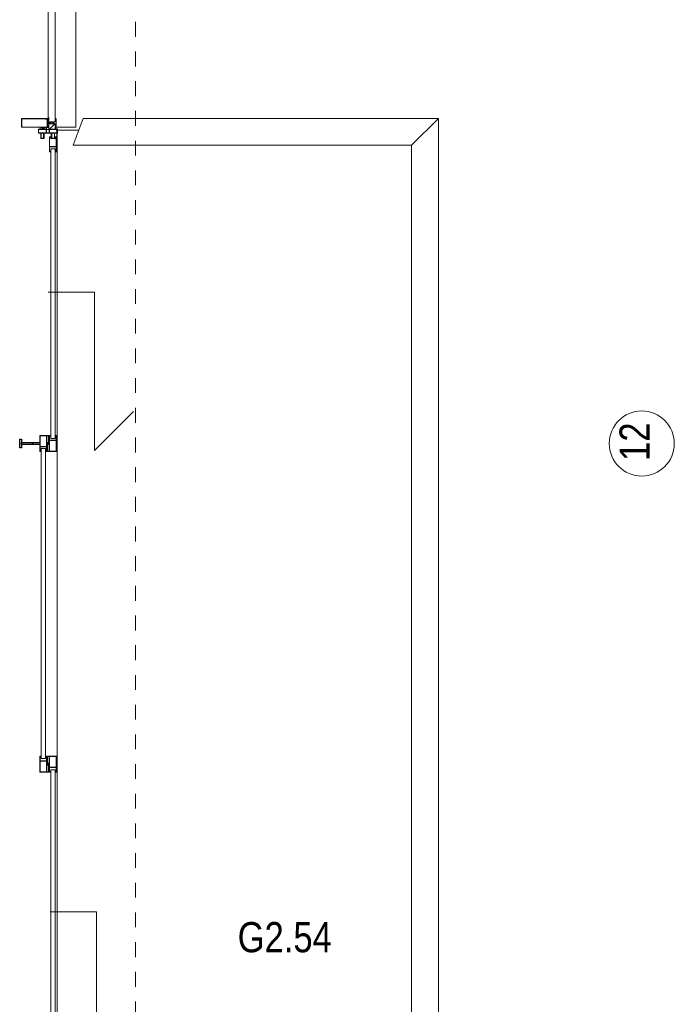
# Model space of a CAD drawing. Header units: millimetres. Extents: x -75976 to 232306, y 42824 to 140527.
# Tile 197 of 199: x 221132 to 224806, y 118232 to 123759. Entities that reach past the tile are written whole.
import ezdxf

# ---------------------------------------------------------------- set-up
doc = ezdxf.new("R2010")
doc.units = ezdxf.units.MM
doc.header["$LTSCALE"] = 400
doc.linetypes.add('STYLE_01', pattern=[0.416641, 0.208282, -0.208359])
doc.linetypes.add('STYLE_06', pattern=[1.041641, 0.625, -0.208282, 0.069427, -0.138931])
for name, color, linetype, lineweight in [('Buitenkozijnen', 140, 'Continuous', 15), ('Lijn-afbreek', 140, 'STYLE_06', 15), ('mat-staal', 5, 'Continuous', 25), ('None', 7, 'Continuous', 9), ('Ruimtenummers', 5, 'Continuous', 25)]:
    doc.layers.add(name, color=color, linetype=linetype, lineweight=lineweight)
doc.styles.add('Arial Narrow', font='ARIALN.TTF', dxfattribs={"height": 222.25})

# ---------------------------------------------------------------- blocks, each defined once
blk = doc.blocks.new('*U1060')
at = {"layer": 'None', "color": 8, "linetype": 'Continuous', "lineweight": 5}
for p, q in [((51556, 37025.2), (51591, 37015.2)), ((51591, 37025.2), (51556, 37015.2))]:
    blk.add_line(p, q, dxfattribs=at)
blk.add_lwpolyline([(51556, 37025.2), (51591, 37025.2), (51591, 37015.2), (51556, 37015.2)], close=True, dxfattribs=at)
blk = doc.blocks.new('*X1061')
at = {"layer": 'None', "lineweight": 5}
blk.add_line((51608.116585, 37015.2), (51637.416585, 37044.5), dxfattribs=at)
blk = doc.blocks.new('*U1062')
at = {"layer": 'None', "color": 8, "lineweight": 5}
for points in [[(-24.8, 32.4), (24.8, 32.4), (24.8, 10.2), (23.1, 10.2), (23.1, 30.8), (-23.1, 30.8), (-23.1, 11.2), (-24.8, 11.2)], [(-24.8, -111.4), (-24.8, 32.4), (-23.1, 32.4), (-23.1, -112.4), (23.1, -112.4), (23.1, 32.4), (24.8, 32.4), (24.8, -111.4), (24.4, -111.4), (23.3, -115.5), (23.3, -117), (23.7, -117), (23.7, -117.6), (21.7, -117.6), (21.7, -117), (22.5, -117), (22.5, -115.1), (22.5, -113.9), (21.3, -113.9), (18.7, -113.9), (17.5, -113.9), (17.5, -115.1), (17.5, -117), (18.3, -117), (18.3, -117.6), (15.7, -117.6), (15.7, -117), (16.7, -117), (16.7, -116), (15.6, -113.9), (5.3, -113.9), (5.3, -115.8), (3.9, -115.8), (3.9, -118.6), (4.3, -119), (3.9, -119.4), (3.9, -120), (4.3, -120.4), (3.9, -120.8), (3.9, -121.4), (4.3, -121.8), (3.9, -122.8), (3.9, -127.6), (2.2, -127.6), (2.2, -116.8), (2.2, -114.6), (0, -114.6), (-2.2, -114.6), (-2.2, -116.8), (-2.2, -127.6), (-3.9, -127.6), (-3.9, -122.8), (-4.3, -121.8), (-3.9, -121.4), (-3.9, -120.8), (-4.3, -120.4), (-3.9, -120), (-3.9, -119.4), (-4.3, -119), (-3.9, -118.6), (-3.9, -115.8), (-5.3, -115.8), (-5.3, -113.9), (-15.6, -113.9), (-16.7, -116), (-16.7, -117), (-15.7, -117), (-15.7, -117.6), (-18.3, -117.6), (-18.3, -117), (-17.5, -117), (-17.5, -115.1), (-17.5, -113.9), (-18.7, -113.9), (-21.3, -113.9), (-22.5, -113.9), (-22.5, -115.1), (-22.5, -117), (-21.7, -117), (-21.7, -117.6), (-23.7, -117.6), (-23.7, -117), (-23.3, -117), (-23.3, -115.5), (-24.4, -111.4)]]:
    blk.add_lwpolyline(points, close=True, dxfattribs=at)
at = {"layer": 'None', "color": 8, "lineweight": 5, "flags": 128}
for points in [[(-25, -119), (-25.9, -119.6), (-29.5, -121.8), (-25.3, -121.8), (-21.7, -121.8), (-19.8, -121.7), (-19.3, -119.9), (-19.2, -119.4), (-18.7, -119.7), (-14.4, -120.4), (-14.2, -120.4), (-14.2, -120.6), (-14.2, -120.8), (-14.4, -120.8), (-16.5, -120.8), (-16.5, -121.8), (-16, -121.8), (-14.7, -121.8), (-13.3, -121.8), (-13.2, -120.3), (-13.2, -118.9), (-14.7, -118.8), (-15.5, -118.7), (-16, -118.1), (-16, -117.8), (-16.3, -117.8), (-17.6, -117.8), (-18.1, -118), (-18.4, -118.1), (-18.4, -117.8), (-18.4, -116.8), (-18.4, -116.5), (-18.1, -116.5), (-17.9, -116.5), (-17.4, -116.5), (-17.8, -116.1), (-17.9, -116.1), (-18.4, -115.7), (-18.9, -115.7), (-21.1, -115.7), (-21.6, -115.7), (-22.1, -116.1), (-22.2, -116.1), (-22.6, -116.5), (-22, -116.5), (-21.9, -116.5), (-21.6, -116.5), (-21.6, -116.8), (-21.6, -117.8), (-21.6, -118.1), (-21.9, -118), (-22.4, -117.8), (-23.8, -117.8), (-24.1, -117.8), (-24.1, -117.5), (-24.1, -116.7), (-24.1, -116.5), (-23.9, -116.5), (-23.7, -116.5), (-23.7, -115.7), (-24.4, -112.1), (-24.5, -111.9), (-24.7, -111.9), (-25, -111.9), (-25, -112.2), (-25, -117.9)], [(-22.8, -119.4), (-23, -119.4), (-23.1, -119.5), (-24.1, -120.3), (-25.4, -120.4), (-25.7, -120.4), (-25.7, -120.7), (-25.7, -121), (-25.4, -121), (-22.1, -121), (-21.3, -121), (-20.9, -120.4), (-20.4, -119.4), (-21.5, -119.4)], [(-20.5, -118.5), (-20.6, -118), (-21, -116.6), (-21.1, -116.2), (-20.7, -116.2), (-19.3, -116.2), (-18.9, -116.2), (-19, -116.6), (-19.4, -118), (-19.5, -118.5), (-20, -118.5)], [(25, -119), (25.9, -119.6), (29.5, -121.8), (25.3, -121.8), (21.7, -121.8), (19.8, -121.7), (19.3, -119.9), (19.2, -119.4), (18.7, -119.7), (14.4, -120.4), (14.2, -120.4), (14.2, -120.6), (14.2, -120.8), (14.4, -120.8), (16.5, -120.8), (16.5, -121.8), (16, -121.8), (14.7, -121.8), (13.3, -121.8), (13.2, -120.3), (13.2, -118.9), (14.7, -118.8), (15.5, -118.7), (16, -118.1), (16, -117.8), (16.3, -117.8), (17.6, -117.8), (18.1, -118), (18.4, -118.1), (18.4, -117.8), (18.4, -116.8), (18.4, -116.5), (18.1, -116.5), (17.9, -116.5), (17.4, -116.5), (17.8, -116.1), (17.9, -116.1), (18.4, -115.7), (18.9, -115.7), (21.1, -115.7), (21.6, -115.7), (22.1, -116.1), (22.2, -116.1), (22.6, -116.5), (22, -116.5), (21.9, -116.5), (21.6, -116.5), (21.6, -116.8), (21.6, -117.8), (21.6, -118.1), (21.9, -118), (22.4, -117.8), (23.8, -117.8), (24.1, -117.8), (24.1, -117.5), (24.1, -116.7), (24.1, -116.5), (23.9, -116.5), (23.7, -116.5), (23.7, -115.7), (24.4, -112.1), (24.5, -111.9), (24.7, -111.9), (25, -111.9), (25, -112.2), (25, -117.9)], [(20.5, -118.5), (20.6, -118), (21, -116.6), (21.1, -116.2), (20.7, -116.2), (19.3, -116.2), (18.9, -116.2), (19, -116.6), (19.4, -118), (19.5, -118.5), (20, -118.5)], [(22.8, -119.4), (23, -119.4), (23.1, -119.5), (24.1, -120.3), (25.4, -120.4), (25.7, -120.4), (25.7, -120.7), (25.7, -121), (25.4, -121), (22.1, -121), (21.3, -121), (20.9, -120.4), (20.4, -119.4), (21.5, -119.4)]]:
    blk.add_lwpolyline(points, close=True, dxfattribs=at)
blk = doc.blocks.new('*U1063')
at = {"layer": 'None', "color": 8, "lineweight": 5, "flags": 128}
for points in [[(-5, -131.3), (-5.5, -131.3), (-5.5, -131.8), (-5.5, -149.5), (-5.5, -150), (-5, -150), (-4, -150), (-3.5, -150), (-3.5, -149.5), (-3.5, -149), (-4, -149), (-4.5, -149), (-4.5, -145.8), (-4.5, -145.3), (-4, -145.3), (-2.7, -145.3), (-2.3, -145.3), (-2, -144.9), (-0.8, -143.5), (0, -142.6), (0.8, -143.5), (2, -144.9), (2.2, -145.3), (2.7, -145.3), (4, -145.3), (4.5, -145.3), (4.5, -145.8), (4.5, -149), (4, -149), (3.5, -149), (3.5, -149.5), (3.5, -150), (4, -150), (5, -150), (5.5, -150), (5.5, -149.5), (5.5, -131.8), (5.5, -131.3), (5, -131.3), (4.7, -131.3), (4.7, -132), (4.7, -132.3), (4.4, -132.3), (4.1, -132.3), (3.3, -132.3), (3.3, -131.5), (3.3, -127.6), (3.3, -126.8), (4.1, -126.8), (4.4, -126.8), (4.7, -126.8), (4.7, -127.1), (4.7, -127.8), (5, -127.8), (5.5, -127.8), (5.5, -127.3), (5.5, -114.6), (5.5, -114.4), (5.3, -114.3), (5, -114.3), (4.9, -114.5), (4.1, -116.2), (4.1, -116.3), (4.2, -116.4), (4.4, -116.7), (4.5, -116.8), (4.5, -116.9), (4.5, -117.1), (4.5, -117.2), (4.4, -117.3), (4.2, -117.6), (4, -117.7), (4.2, -117.8), (4.4, -118.1), (4.5, -118.2), (4.5, -118.3), (4.5, -118.5), (4.5, -118.6), (4.4, -118.7), (4.2, -119), (4, -119.1), (4.2, -119.2), (4.4, -119.5), (4.5, -119.6), (4.5, -119.7), (4.5, -120.2), (4.5, -120.3), (4.5, -120.3), (4.2, -121.1), (4.2, -125.5), (4.2, -125.8), (3.9, -125.8), (-3.9, -125.8), (-4.2, -125.8), (-4.2, -125.5), (-4.2, -121.1), (-4.5, -120.3), (-4.5, -120.3), (-4.5, -120.2), (-4.5, -119.7), (-4.5, -119.6), (-4.4, -119.5), (-4.2, -119.2), (-4, -119.1), (-4.2, -119), (-4.4, -118.7), (-4.5, -118.6), (-4.5, -118.5), (-4.5, -118.3), (-4.5, -118.2), (-4.4, -118.1), (-4.2, -117.8), (-4, -117.7), (-4.2, -117.6), (-4.4, -117.3), (-4.5, -117.2), (-4.5, -117.1), (-4.5, -116.9), (-4.5, -116.8), (-4.4, -116.7), (-4.2, -116.4), (-4.1, -116.3), (-4.1, -116.2), (-4.9, -114.5), (-5, -114.3), (-5.3, -114.3), (-5.5, -114.4), (-5.5, -114.6), (-5.5, -127.3), (-5.5, -127.8), (-5, -127.8), (-4.7, -127.8), (-4.7, -127.1), (-4.7, -126.8), (-4.4, -126.8), (-4.1, -126.8), (-3.3, -126.8), (-3.3, -127.6), (-3.3, -131.5), (-3.3, -132.3), (-4.1, -132.3), (-4.4, -132.3), (-4.7, -132.3), (-4.7, -132), (-4.7, -131.3)], [(-4.5, -138.2), (-4, -138.2), (-2.7, -138.2), (-2.5, -138.2), (-2.5, -138), (-2.5, -137.4), (-2.5, -137.2), (-2.7, -137.2), (-4, -137.2), (-4.5, -137.2), (-4.5, -136.7), (-4.5, -133.8), (-4.5, -133.3), (-4, -133.3), (4, -133.3), (4.5, -133.3), (4.5, -133.8), (4.5, -136.7), (4.5, -137.2), (4, -137.2), (2.7, -137.2), (2.5, -137.2), (2.5, -137.4), (2.5, -138), (2.5, -138.2), (2.7, -138.2), (4, -138.2), (4.5, -138.2), (4.5, -138.7), (4.5, -143.8), (4.5, -144.3), (4, -144.3), (2.9, -144.3), (2.7, -144.3), (2.6, -144.1), (1.5, -142.9), (0, -141.1), (-1.5, -142.9), (-2.6, -144.1), (-2.7, -144.3), (-2.9, -144.3), (-4, -144.3), (-4.5, -144.3), (-4.5, -143.8), (-4.5, -138.7)], [(-2.3, -126.8), (-2.3, -127.3), (-2.3, -132.1), (-2.3, -132.3), (-2.1, -132.3), (2.1, -132.3), (2.3, -132.3), (2.3, -132.1), (2.3, -127.3), (2.3, -126.8), (1.8, -126.8), (-1.8, -126.8)]]:
    blk.add_lwpolyline(points, close=True, dxfattribs=at)
blk = doc.blocks.new('*U1064')
at = {"layer": 'None', "color": 7, "lineweight": 15}
for p, q in [((-24.8, -110.4), (-24.8, -110.4)), ((-24, -110), (-24, -110)), ((-23.2, -110.4), (-23.2, -110.4)), ((-22.4, -110), (-22.4, -110)), ((-21.6, -103.9), (-21.6, -103.9)), ((-21.6, -104.7), (-21.6, -104.7)), ((-21.6, -105.5), (-21.6, -105.5)), ((-21.6, -106.3), (-21.6, -106.3)), ((-21.6, -107.1), (-21.6, -107.1)), ((-21.6, -107.9), (-21.6, -107.9)), ((-21.6, -108.8), (-21.6, -108.8)), ((-21.6, -109.6), (-21.6, -109.6)), ((-21.6, -110.4), (-21.6, -110.4)), ((-20.7, -103.5), (-20.7, -103.5)), ((-20.7, -105.9), (-20.7, -105.9)), ((-20.7, -106.7), (-20.7, -106.7)), ((-20.7, -107.5), (-20.7, -107.5)), ((-20.7, -108.4), (-20.7, -108.4)), ((-20.7, -109.2), (-20.7, -109.2)), ((-20.7, -110), (-20.7, -110)), ((-19.9, -103.1), (-19.9, -103.1)), ((-19.9, -107.1), (-19.9, -107.1)), ((-19.9, -107.9), (-19.9, -107.9)), ((-19.9, -108.8), (-19.9, -108.8)), ((-19.9, -109.6), (-19.9, -109.6)), ((-19.9, -110.4), (-19.9, -110.4)), ((-19.1, -103.5), (-19.1, -103.5)), ((-19.1, -104.3), (-19.1, -104.3)), ((-19.1, -105.9), (-19.1, -105.9)), ((-19.1, -106.7), (-19.1, -106.7)), ((-19.1, -107.5), (-19.1, -107.5)), ((-19.1, -108.4), (-19.1, -108.4)), ((-19.1, -109.2), (-19.1, -109.2)), ((-19.1, -110), (-19.1, -110)), ((-18.3, -104.7), (-18.3, -104.7)), ((-18.3, -105.5), (-18.3, -105.5)), ((-18.3, -106.3), (-18.3, -106.3)), ((-18.3, -110.4), (-18.3, -110.4)), ((-17.5, -110), (-17.5, -110)), ((-16.7, -110.4), (-16.7, -110.4)), ((-25.6, -119.7), (-25.6, -119.7)), ((-25.6, -121.4), (-25.6, -121.4)), ((-24.8, -111.2), (-24.8, -111.2)), ((-24.8, -112), (-24.8, -112)), ((-24.8, -112.8), (-24.8, -112.8)), ((-24.8, -113.6), (-24.8, -113.6)), ((-24.8, -114.4), (-24.8, -114.4)), ((-24.8, -115.3), (-24.8, -115.3)), ((-24.8, -116.1), (-24.8, -116.1)), ((-24.8, -116.9), (-24.8, -116.9)), ((-24.8, -117.7), (-24.8, -117.7)), ((-24.8, -118.5), (-24.8, -118.5)), ((-24.8, -119.3), (-24.8, -119.3)), ((-24.8, -120.1), (-24.8, -120.1)), ((-24.8, -121.8), (-24.8, -121.8)), ((-24, -110.8), (-24, -110.8)), ((-24, -111.6), (-24, -111.6)), ((-24, -112.4), (-24, -112.4)), ((-24, -113.2), (-24, -113.2)), ((-24, -114), (-24, -114)), ((-24, -114.9), (-24, -114.9)), ((-24, -115.7), (-24, -115.7)), ((-24, -116.5), (-24, -116.5)), ((-24, -117.3), (-24, -117.3)), ((-24, -118.1), (-24, -118.1)), ((-24, -118.9), (-24, -118.9)), ((-24, -119.7), (-24, -119.7)), ((-24, -121.4), (-24, -121.4)), ((-23.2, -111.2), (-23.2, -111.2)), ((-23.2, -112), (-23.2, -112)), ((-23.2, -112.8), (-23.2, -112.8)), ((-23.2, -113.6), (-23.2, -113.6)), ((-23.2, -114.4), (-23.2, -114.4)), ((-23.2, -115.3), (-23.2, -115.3)), ((-23.2, -116.1), (-23.2, -116.1)), ((-23.2, -116.9), (-23.2, -116.9)), ((-23.2, -117.7), (-23.2, -117.7)), ((-23.2, -118.5), (-23.2, -118.5)), ((-23.2, -121.8), (-23.2, -121.8)), ((-22.4, -110.8), (-22.4, -110.8)), ((-22.4, -111.6), (-22.4, -111.6)), ((-22.4, -117.3), (-22.4, -117.3)), ((-22.4, -118.1), (-22.4, -118.1)), ((-22.4, -121.4), (-22.4, -121.4)), ((-21.6, -111.2), (-21.6, -111.2)), ((-21.6, -112), (-21.6, -112)), ((-21.6, -116.9), (-21.6, -116.9)), ((-21.6, -117.7), (-21.6, -117.7)), ((-21.6, -118.5), (-21.6, -118.5)), ((-21.6, -121.8), (-21.6, -121.8)), ((-20.7, -110.8), (-20.7, -110.8)), ((-20.7, -111.6), (-20.7, -111.6)), ((-20.7, -112.4), (-20.7, -112.4)), ((-20.7, -113.2), (-20.7, -113.2)), ((-20.7, -114), (-20.7, -114)), ((-20.7, -114.9), (-20.7, -114.9)), ((-20.7, -115.7), (-20.7, -115.7)), ((-20.7, -116.5), (-20.7, -116.5)), ((-20.7, -117.3), (-20.7, -117.3)), ((-20.7, -118.1), (-20.7, -118.1)), ((-20.7, -121.4), (-20.7, -121.4)), ((-19.9, -111.2), (-19.9, -111.2)), ((-19.9, -112), (-19.9, -112)), ((-19.9, -112.8), (-19.9, -112.8)), ((-19.9, -113.6), (-19.9, -113.6)), ((-19.9, -114.4), (-19.9, -114.4)), ((-19.9, -115.3), (-19.9, -115.3)), ((-19.9, -116.1), (-19.9, -116.1)), ((-19.9, -116.9), (-19.9, -116.9)), ((-19.9, -117.7), (-19.9, -117.7)), ((-19.9, -118.5), (-19.9, -118.5)), ((-19.9, -119.3), (-19.9, -119.3)), ((-19.9, -120.1), (-19.9, -120.1)), ((-19.9, -120.9), (-19.9, -120.9)), ((-19.1, -110.8), (-19.1, -110.8)), ((-19.1, -111.6), (-19.1, -111.6)), ((-19.1, -117.3), (-19.1, -117.3)), ((-19.1, -118.1), (-19.1, -118.1)), ((-19.1, -118.9), (-19.1, -118.9)), ((-18.3, -111.2), (-18.3, -111.2)), ((-18.3, -112), (-18.3, -112)), ((-18.3, -116.9), (-18.3, -116.9)), ((-18.3, -117.7), (-18.3, -117.7)), ((-18.3, -118.5), (-18.3, -118.5)), ((-18.3, -119.3), (-18.3, -119.3)), ((-17.5, -110.8), (-17.5, -110.8)), ((-17.5, -111.6), (-17.5, -111.6)), ((-17.5, -112.4), (-17.5, -112.4)), ((-17.5, -113.2), (-17.5, -113.2)), ((-17.5, -114), (-17.5, -114)), ((-17.5, -114.9), (-17.5, -114.9)), ((-17.5, -115.7), (-17.5, -115.7)), ((-17.5, -116.5), (-17.5, -116.5)), ((-17.5, -117.3), (-17.5, -117.3)), ((-17.5, -118.1), (-17.5, -118.1)), ((-17.5, -118.9), (-17.5, -118.9)), ((-17.5, -119.7), (-17.5, -119.7)), ((-16.7, -111.2), (-16.7, -111.2)), ((-16.7, -112), (-16.7, -112)), ((-16.7, -112.8), (-16.7, -112.8)), ((-16.7, -113.6), (-16.7, -113.6)), ((-16.7, -114.4), (-16.7, -114.4)), ((-16.7, -115.3), (-16.7, -115.3)), ((-16.7, -116.1), (-16.7, -116.1)), ((-16.7, -116.9), (-16.7, -116.9)), ((-16.7, -117.7), (-16.7, -117.7)), ((-16.7, -118.5), (-16.7, -118.5)), ((-16.7, -119.3), (-16.7, -119.3)), ((-16.7, -120.1), (-16.7, -120.1)), ((-15.9, -118.1), (-15.9, -118.1)), ((-15.9, -118.9), (-15.9, -118.9)), ((-15.9, -119.7), (-15.9, -119.7)), ((-15.9, -121.4), (-15.9, -121.4)), ((-15.1, -119.3), (-15.1, -119.3)), ((-15.1, -120.1), (-15.1, -120.1)), ((-15.1, -120.9), (-15.1, -120.9)), ((-15.1, -121.8), (-15.1, -121.8)), ((-14.2, -118.9), (-14.2, -118.9)), ((-14.2, -119.7), (-14.2, -119.7)), ((-14.2, -120.5), (-14.2, -120.5)), ((-14.2, -121.4), (-14.2, -121.4)), ((-13.4, -120.1), (-13.4, -120.1)), ((-13.4, -120.9), (-13.4, -120.9))]:
    blk.add_line(p, q, dxfattribs=at)
at = {"layer": 'None', "color": 7}
blk.add_blockref('*U1063', (0, 0), dxfattribs=at)
blk = doc.blocks.new('*U1065')
at = {"layer": 'None', "color": 8, "lineweight": 5}
for points in [[(-13.5, -159.8), (-13.5, -158.9), (-14.5, -158.1), (-14.7, -157.9), (-14.9, -158.1), (-14.9, -158.1), (-15.4, -158.5), (-15.6, -158.7), (-15.8, -158.5), (-15.8, -158.5), (-16.3, -158.1), (-16.5, -157.9), (-16.7, -158.1), (-16.7, -158.1), (-17.2, -158.5), (-17.4, -158.7), (-17.6, -158.5), (-17.6, -158.5), (-18.1, -158.1), (-18.3, -157.9), (-18.5, -158.1), (-18.5, -158.1), (-19, -158.5), (-19.2, -158.7), (-19.4, -158.5), (-19.4, -158.5), (-19.9, -158.1), (-20.1, -157.9), (-20.3, -158.1), (-20.3, -158.1), (-20.8, -158.5), (-21, -158.7), (-21.2, -158.5), (-21.2, -158.5), (-21.7, -158.1), (-21.9, -157.9), (-22.1, -158.1), (-22.1, -158.1), (-22.4, -158.3), (-23.2, -158.3), (-23.5, -158.1), (-23.7, -157.9), (-23.9, -158.1), (-23.9, -158.1), (-24.2, -158.3), (-24.5, -158.3), (-24.7, -158.3), (-24.8, -158.2), (-24.8, -158.2), (-24.9, -157.9), (-25.1, -157.7), (-25.3, -157.7), (-25.5, -157.8), (-25.5, -158), (-25.5, -158), (-25.5, -161.4), (-25.5, -161.7), (-25.2, -161.7), (-25.2, -161.7), (-24.3, -161.7), (-24, -161.7), (-24, -161.4), (-24, -161.4), (-24, -159.7), (-24, -159.6), (-24.1, -159.5), (-24.1, -159.5), (-24.3, -159.3), (-24, -159.2), (-23.8, -159.1), (-23.8, -159.4), (-23.8, -159.4), (-23.7, -159.4), (-23.6, -159.3), (-23.6, -159.3), (-22.8, -159.3), (-22.5, -159.3), (-22.5, -159.6), (-22.5, -159.6), (-22.5, -160.3), (-22.5, -160.6), (-22.2, -160.6), (-22.2, -160.6), (-22, -160.6), (-21.9, -160.6), (-21.8, -160.5), (-21.8, -160.5), (-20.5, -159.8), (-13.5, -159.8)], [(-6, -157.7), (-6.2, -160.2), (-8.7, -160.2), (-8.7, -160.2), (-20.4, -160.2), (-21.6, -160.9), (-22.9, -160.9), (-22.9, -159.7), (-23.8, -159.7), (-23.8, -161.8), (23.8, -161.8), (23.8, -159.7), (22.9, -159.7), (22.9, -160.9), (21.6, -160.9), (20.4, -160.2), (8.7, -160.2), (6.2, -160.2), (6, -157.7), (6, -157.7), (5.3, -150.2), (2.5, -150.2), (2.5, -148.2), (-2.5, -148.2), (-2.5, -150.2), (-5.3, -150.2), (-6, -157.7)], [(13.5, -159.8), (13.5, -158.9), (14.5, -158.1), (14.7, -157.9), (14.9, -158.1), (14.9, -158.1), (15.4, -158.5), (15.6, -158.7), (15.8, -158.5), (15.8, -158.5), (16.3, -158.1), (16.5, -157.9), (16.7, -158.1), (16.7, -158.1), (17.2, -158.5), (17.4, -158.7), (17.6, -158.5), (17.6, -158.5), (18.1, -158.1), (18.3, -157.9), (18.5, -158.1), (18.5, -158.1), (19, -158.5), (19.2, -158.7), (19.4, -158.5), (19.4, -158.5), (19.9, -158.1), (20.1, -157.9), (20.3, -158.1), (20.3, -158.1), (20.8, -158.5), (21, -158.7), (21.2, -158.5), (21.2, -158.5), (21.7, -158.1), (21.9, -157.9), (22.1, -158.1), (22.1, -158.1), (22.4, -158.3), (23.2, -158.3), (23.5, -158.1), (23.7, -157.9), (23.9, -158.1), (23.9, -158.1), (24.2, -158.3), (24.5, -158.3), (24.7, -158.3), (24.8, -158.2), (24.8, -158.2), (24.9, -157.9), (25.1, -157.7), (25.3, -157.7), (25.5, -157.8), (25.5, -158), (25.5, -158), (25.5, -161.4), (25.5, -161.7), (25.2, -161.7), (25.2, -161.7), (24.3, -161.7), (24, -161.7), (24, -161.4), (24, -161.4), (24, -159.7), (24, -159.6), (24.1, -159.5), (24.1, -159.5), (24.3, -159.3), (24, -159.2), (23.8, -159.1), (23.8, -159.4), (23.8, -159.4), (23.7, -159.4), (23.6, -159.3), (23.6, -159.3), (22.8, -159.3), (22.5, -159.3), (22.5, -159.6), (22.5, -159.6), (22.5, -160.3), (22.5, -160.6), (22.2, -160.6), (22.2, -160.6), (22, -160.6), (21.9, -160.6), (21.8, -160.5), (21.8, -160.5), (20.5, -159.8), (13.5, -159.8)]]:
    blk.add_lwpolyline(points, close=True, dxfattribs=at)
blk = doc.blocks.new('verticale stijl')
at = {"layer": 'None', "color": 7}
for name in ['*U1062', '*U1064', '*U1065']:
    blk.add_blockref(name, (0, 0), dxfattribs=at)
blk = doc.blocks.new('*U1067')
at = {"layer": 'None', "color": 43, "linetype": 'Continuous', "lineweight": 9}
blk.add_lwpolyline([(51562.1, 35295), (51593.7, 35295), (51593.7, 35205), (51589.3, 35205), (51589.3, 35206.5), (51592.2, 35206.5), (51592.2, 35232), (51555.2, 35232), (51555.2, 35206.5), (51557.2, 35206.5), (51557.2, 35205), (51553.7, 35205), (51553.7, 35295), (51563.5, 35295), (51563.5, 35293.5), (51562, 35293.5), (51560.5, 35293.5), (51555.2, 35293.5), (51555.2, 35233.5), (51592.2, 35233.5), (51592.2, 35293.5), (51587, 35293.5), (51585.5, 35293.5), (51562.1, 35293.5)], close=True, dxfattribs=at)
blk = doc.blocks.new('*U1068')
at = {"layer": 'None', "color": 43, "linetype": 'Continuous', "lineweight": 9}
blk.add_lwpolyline([(51562.1, 33405), (51593.7, 33405), (51593.7, 33495), (51589.3, 33495), (51589.3, 33493.5), (51592.2, 33493.5), (51592.2, 33468), (51555.2, 33468), (51555.2, 33493.5), (51557.2, 33493.5), (51557.2, 33495), (51553.7, 33495), (51553.7, 33405), (51563.5, 33405), (51563.5, 33406.5), (51562, 33406.5), (51560.5, 33406.5), (51555.2, 33406.5), (51555.2, 33466.5), (51592.2, 33466.5), (51592.2, 33406.5), (51587, 33406.5), (51585.5, 33406.5), (51562.1, 33406.5)], close=True, dxfattribs=at)
blk = doc.blocks.new('*U1073')
at = {"layer": 'Lijn-afbreek', "color": 43, "linetype": 'Continuous', "lineweight": 9}
blk.add_lwpolyline([(51605.3, 37044.5), (51640.3, 37044.5), (51640.3, 37015.2), (51605.3, 37015.2)], close=True, dxfattribs=at)
at = {"layer": 'None', "color": 8, "linetype": 'Continuous', "lineweight": 5}
for p in [(51651, 36993.2), (51651, 36961.8)]:
    blk.add_line(p, (51651, 28108.3), dxfattribs=at)
at = {"layer": 'None', "color": 43, "linetype": 'Continuous', "lineweight": 9}
for points in [[(51652.3, 36992.2), (51637, 36992.2), (51637, 36993.2), (51651.3, 36993.2), (51651.3, 37015.2), (51640.3, 37015.2), (51640.3, 37039.5), (51641.3, 37039.5), (51641.3, 37016.2), (51652.3, 37016.2)], [(51546, 36993.2), (51591, 36993.2), (51591, 37015.2), (51546, 37015.2)], [(51620, 36963.2), (51620, 36993.2), (51577, 36993.2), (51577, 36963.2), (51578.5, 36963.2), (51578.5, 36991.7), (51618.5, 36991.7), (51618.5, 36963.2)], [(51591, 36995.2), (51606, 36995.2), (51606, 37013.2), (51591, 37013.2)], [(51651, 36993.2), (51651, 37015.2), (51606, 37015.2), (51606, 36993.2)], [(51617.5, 36971.2), (51617.5, 36962.2), (51617.5, 36960.7), (51616, 36960.7), (51616, 36969.7), (51609.2, 36969.7), (51609.2, 36916.7), (51646.2, 36916.7), (51646.2, 36969.7), (51639.5, 36969.7), (51639.5, 36960.7), (51638, 36960.7), (51638, 36962.2), (51638, 36971.2), (51647.7, 36971.2), (51647.7, 36888.2), (51644.3, 36888.2), (51644.3, 36889.7), (51646.2, 36889.7), (51646.2, 36915.2), (51609.2, 36915.2), (51609.2, 36889.7), (51612.1, 36889.7), (51612.1, 36888.2), (51607.7, 36888.2), (51607.7, 36971.2)], [(51553.7, 35293.5), (51602.2, 35293.5), (51602.2, 35245), (51603.7, 35245), (51603.7, 35295), (51553.7, 35295)], [(51639.4, 35205), (51607.7, 35205), (51607.7, 35295), (51612.1, 35295), (51612.1, 35293.5), (51609.2, 35293.5), (51609.2, 35268), (51646.2, 35268), (51646.2, 35293.5), (51644.3, 35293.5), (51644.3, 35295), (51647.7, 35295), (51647.7, 35205), (51638, 35205), (51638, 35206.5), (51646.2, 35206.5), (51646.2, 35266.5), (51609.2, 35266.5), (51609.2, 35206.5), (51639.4, 35206.5)], [(51647.7, 35206.5), (51599.2, 35206.5), (51599.2, 35255), (51597.7, 35255), (51597.7, 35205), (51647.7, 35205)], [(51553.7, 33406.5), (51602.2, 33406.5), (51602.2, 33455), (51603.7, 33455), (51603.7, 33405), (51553.7, 33405)], [(51647.7, 33493.5), (51599.2, 33493.5), (51599.2, 33445), (51597.7, 33445), (51597.7, 33495), (51647.7, 33495)], [(51639.4, 33495), (51607.7, 33495), (51607.7, 33405), (51612.1, 33405), (51612.1, 33406.5), (51609.2, 33406.5), (51609.2, 33432), (51646.2, 33432), (51646.2, 33406.5), (51644.3, 33406.5), (51644.3, 33405), (51647.7, 33405), (51647.7, 33495), (51638, 33495), (51638, 33493.5), (51646.2, 33493.5), (51646.2, 33433.5), (51609.2, 33433.5), (51609.2, 33493.5), (51639.4, 33493.5)]]:
    blk.add_lwpolyline(points, close=True, dxfattribs=at)
at = {"layer": 'None', "color": 43, "linetype": 'Continuous', "lineweight": 9, "flags": 128}
for points in [[(51546, 36993.2), (51546, 37015.2), (51591, 37015.2), (51591, 36993.2), (51577, 36993.2), (51577, 36963.2), (51560, 36963.2), (51560, 36963.3), (51560, 36993.2), (51547.5, 36993.2)], [(51589.5, 36994.7), (51589.5, 37013.7), (51547.5, 37013.7), (51547.5, 36994.7)], [(51575.5, 36993.2), (51561.5, 36993.2), (51561.5, 36964.7), (51575.5, 36964.7)], [(51651, 37015.2), (51651, 36993.2), (51651, 36963.2), (51649.5, 36963.2), (51649.5, 36993.2), (51637, 36993.2), (51637, 36963.2), (51620, 36963.2), (51620, 36993.2), (51606, 36993.2), (51606, 37015.2)], [(51607.5, 37013.7), (51607.5, 36994.7), (51649.5, 36994.7), (51649.5, 37013.7)], [(51621.5, 36964.7), (51635.5, 36964.7), (51635.5, 36993.2), (51621.5, 36993.2)]]:
    blk.add_lwpolyline(points, close=True, dxfattribs=at)
at = {"layer": 'None', "lineweight": 9}
for points in [[(51640.2, 36905.2), (51640.2, 35278), (51615.2, 35278), (51615.2, 36905.2)], [(51586.2, 35222), (51586.2, 33480.8), (51561.2, 33480.8), (51561.2, 35222)], [(51640.2, 33418), (51640.2, 31678), (51615.2, 31678), (51615.2, 33418)]]:
    blk.add_lwpolyline(points, close=True, dxfattribs=at)
at = {"layer": 'Lijn-afbreek', "color": 43}
blk.add_blockref('*X1061', (0, 0), dxfattribs=at)
at = {"layer": 'None', "color": 7, "xscale": -1, "rotation": 90}
blk.add_blockref('verticale stijl', (51483.5, 37050), dxfattribs=at)
at = {"layer": 'None', "color": 7}
for name in ['*U1060', '*U1067', '*U1068']:
    blk.add_blockref(name, (0, 0), dxfattribs=at)
blk = doc.blocks.new('*X1207')
at = {"layer": 'None', "lineweight": 25}
blk.add_line((51508.9, 35245.4), (51518.9, 35255.4), dxfattribs=at)

msp = doc.modelspace()

# ---------------------------------------------------------------- linework, layer by layer
at = {"layer": 'Buitenkozijnen', "color": 43, "linetype": 'Continuous', "lineweight": 9}
msp.add_line((221447.12763, 126780.0182), (221447.12763, 123155.7182), dxfattribs=at)
at = {"layer": 'Buitenkozijnen', "color": 140, "linetype": 'Continuous', "lineweight": 15}
for p, q in [((221291.85564, 123190.0182), (221291.85564, 126744.0182)), ((221331.85564, 123190.0182), (221331.85564, 126744.0182))]:
    msp.add_line(p, q, dxfattribs=at)
at = {"layer": 'Buitenkozijnen', "color": 43, "linetype": 'Continuous', "lineweight": 9, "flags": 128}
for points in [[(221292.40858, 122230.0182), (221551.30858, 122230.0182), (221551.30858, 121340.0182), (221771.30858, 121560.0182)], [(221303.22934, 118750.0182), (221562.12934, 118750.0182), (221562.12934, 117860.0182), (221782.12934, 118080.0182)]]:
    msp.add_lwpolyline(points, dxfattribs=at)
at = {"layer": 'mat-staal', "lineweight": 25}
for points in [[(221131.85564, 121405.4182), (221141.85564, 121405.4182), (221141.85564, 121355.4182), (221131.85564, 121355.4182)], [(221141.85564, 121385.4182), (221244.50564, 121385.4182), (221244.50564, 121375.4182), (221141.85564, 121375.4182)]]:
    msp.add_lwpolyline(points, close=True, dxfattribs=at)
at = {"layer": 'None', "color": 140, "linetype": 'STYLE_01', "lineweight": 15}
msp.add_line((221781.85564, 127080.0182), (221781.85564, 81110.0182), dxfattribs=at)
at = {"layer": 'None', "color": 140, "linetype": 'Continuous', "lineweight": 15}
msp.add_line((221432.80564, 123054.81838), (221487.40111, 123204.8182), dxfattribs=at)
at = {"layer": 'None', "color": 8, "linetype": 'Continuous', "lineweight": 5}
for p, q in [((223481.85542, 123204.8182), (223331.85542, 123054.8182)), ((221337.35003, 123139.19503), (221463.51623, 123139.19503)), ((221340.45564, 123155.7182), (221447.12763, 123155.7182))]:
    msp.add_line(p, q, dxfattribs=at)
at = {"layer": 'None', "color": 140, "linetype": 'Continuous', "lineweight": 15}
for points in [[(221487.40111, 123204.8182), (223481.85542, 123204.8182), (223481.85564, 114155.2182), (221487.40111, 114155.2182)], [(221432.80564, 123054.81838), (223331.85542, 123054.8182), (223331.85564, 114305.2182), (221432.80564, 114305.21803)]]:
    msp.add_lwpolyline(points, dxfattribs=at)
at = {"layer": 'None', "color": 43, "linetype": 'Continuous', "lineweight": 9}
msp.add_circle((224623.36206, 121380.0182), 182.60642, dxfattribs=at)

# ---------------------------------------------------------------- block references
at = {"layer": 'mat-staal'}
msp.add_blockref('*X1207', (169690.79627, 86130.0182), dxfattribs=at)
at = {"layer": 'None', "color": 7}
msp.add_blockref('*U1073', (169690.79627, 86130.0182), dxfattribs=at)

# ---------------------------------------------------------------- texts
at = {"layer": 'None', "color": 43, "insert": (224498.47872, 121282.65154), "char_height": 169.333333, "attachment_point": 1, "rotation": 90, "style": 'Arial Narrow'}
msp.add_mtext('12', dxfattribs=at)
at = {"layer": 'Ruimtenummers', "insert": (222355.23066, 118693.18756), "char_height": 169.333333, "attachment_point": 1, "style": 'Arial Narrow'}
msp.add_mtext('G2.54', dxfattribs=at)

doc.saveas('drawing.dxf')
